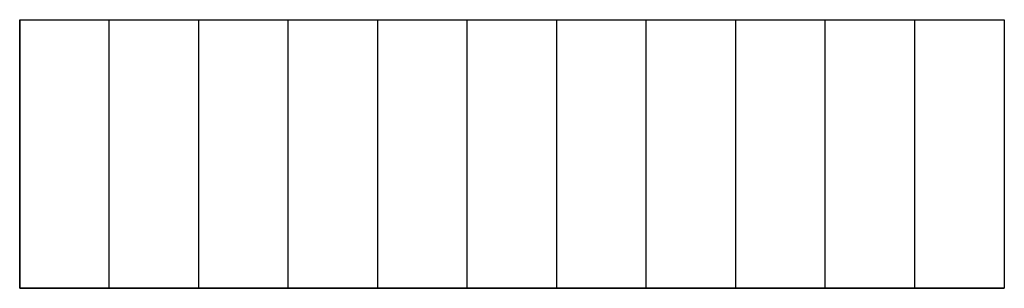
# Model space of a CAD drawing. Header units: millimetres. Extents: x 1 to 337, y 0 to 810.
import ezdxf

# ---------------------------------------------------------------- set-up
doc = ezdxf.new("R2010")
doc.units = ezdxf.units.MM

msp = doc.modelspace()

# ---------------------------------------------------------------- linework, layer by layer
at = {"color": 7, "linetype": 'Continuous'}
for p, q in [((22.65, 809.85), (132.65, 809.85)), ((22.65, 809.85), (22.65, 779.85)), ((32.65, 779.85), (32.65, 809.85)), ((42.65, 779.85), (42.65, 809.85)), ((52.65, 779.85), (52.65, 809.85)), ((62.65, 779.85), (62.65, 809.85)), ((72.65, 779.85), (72.65, 809.85)), ((82.65, 779.85), (82.65, 809.85)), ((92.65, 779.85), (92.65, 809.85)), ((102.65, 779.85), (102.65, 809.85)), ((112.65, 779.85), (112.65, 809.85)), ((122.65, 779.85), (122.65, 809.85)), ((132.65, 809.85), (132.65, 779.85)), ((22.65, 779.85), (132.65, 779.85))]:
    msp.add_line(p, q, dxfattribs=at)
at = {"color": 7, "linetype": 'Continuous', "lineweight": 25}
for p, q in [((22.65, 809.85), (132.65, 809.85)), ((22.65, 779.85), (22.65, 809.85)), ((132.65, 809.85), (132.65, 779.85)), ((132.65, 779.85), (22.65, 779.85))]:
    msp.add_line(p, q, dxfattribs=at)

doc.saveas('drawing.dxf')
